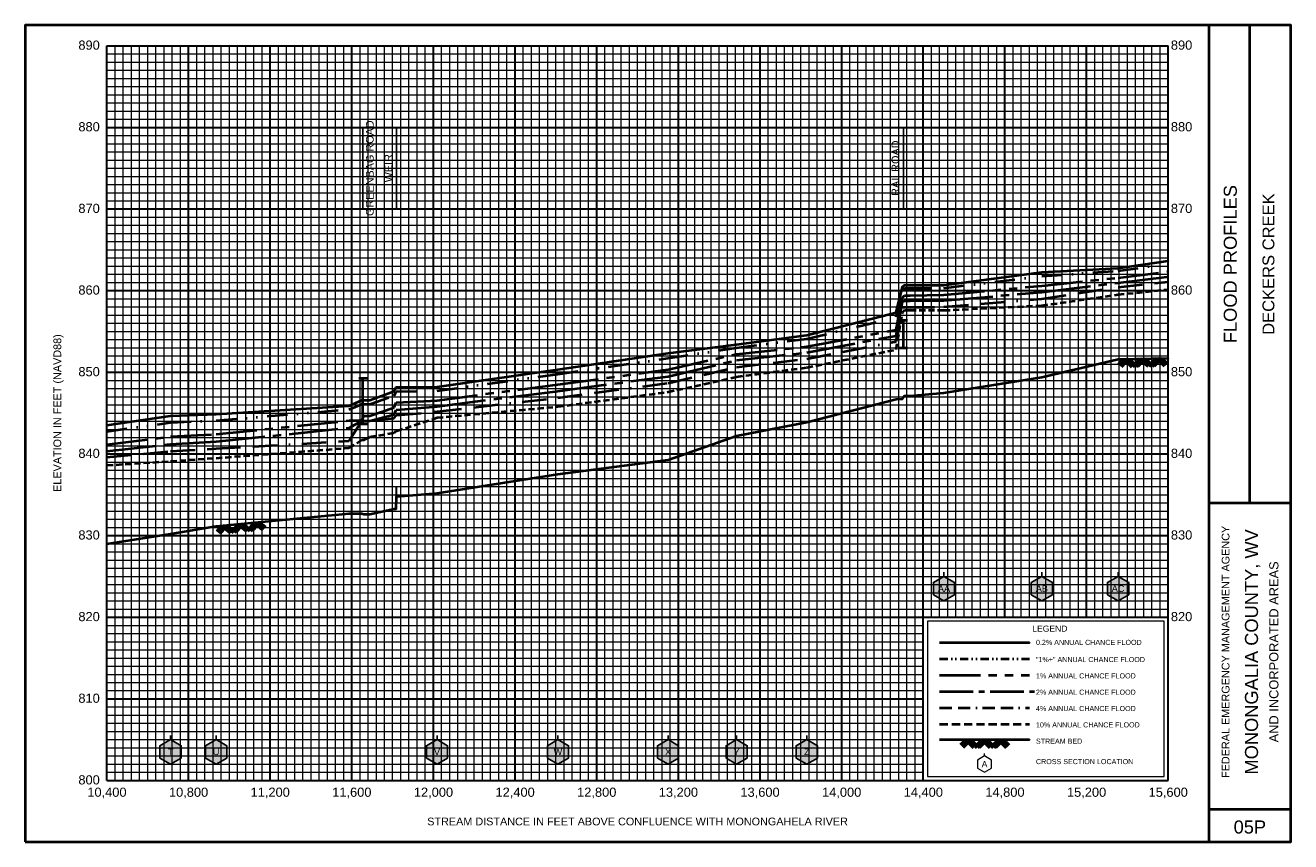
# Model space of a CAD drawing. Extents: x -400 to 37800, y -200 to 12400.
# Tile 5 of 7: x 15600 to 21800, y -200 to 3800. Entities that reach past the tile are written whole.
import ezdxf
from ezdxf.enums import TextEntityAlignment as Align

# ---------------------------------------------------------------- set-up
doc = ezdxf.new("R2010")
doc.units = 0
doc.header["$LTSCALE"] = 400
for name, pattern in [('BORDERX2', [3.5, 1, -0.5, 1, -0.5, 0, -0.5]), ('CENTER2', [1.125, 0.75, -0.125, 0.125, -0.125]), ('DIVIDE', [1.25, 0.5, -0.25, 0, -0.25, 0, -0.25]), ('HIDDEN', [0.375, 0.25, -0.125]), ('PHANTOM2', [1.25, 0.625, -0.125, 0.125, -0.125, 0.125, -0.125])]:
    doc.linetypes.add(name, pattern=pattern)
for name, color, linetype, lineweight in [('BORDERLINE', 7, 'Continuous', 40), ('BRIDGE', 7, 'Continuous', 40), ('GRID_MAJOR', 7, 'Continuous', 30), ('GRID_MINOR', 7, 'Continuous', 5), ('GRIDS', 7, 'Continuous', 20), ('INLINEWEIR', 7, 'Continuous', 20), ('LEGEND_BOX', 7, 'Continuous', 20), ('LEGEND_XSEC', 7, 'Continuous', 20), ('ROCK', 5, 'Continuous', 40), ('STREAM', 5, 'Continuous', 40), ('TEXT', 7, 'Continuous', 25), ('WS10', 6, 'HIDDEN', 40), ('WS100', 2, 'PHANTOM2', 40), ('WS1PLUS', 1, 'DIVIDE', 40), ('WS25', 14, 'BORDERX2', 40), ('WS50', 143, 'CENTER2', 40), ('WS500', 4, 'Continuous', 40), ('XSEC', 7, 'Continuous', 25), ('XSECTEXTLINE', 7, 'Continuous', 25)]:
    doc.layers.add(name, color=color, linetype=linetype, lineweight=lineweight)
doc.styles.get("Standard").update_dxf_attribs({"font": 'Arial', "height": 40})

# ---------------------------------------------------------------- blocks, each defined once
blk = doc.blocks.new('BORDER')
at = {"layer": 'BORDERLINE', "transparency": 33554687}
blk.add_line((14, 3.4), (14, 9.25), dxfattribs=at)
blk.add_lwpolyline([(-1, -0.75), (14.5, -0.75), (14.5, 9.25), (-1, 9.25), (-1, -0.75)], close=True, dxfattribs=at)
for points in [[(13.5, -0.75), (13.5, 9.25)], [(13.5, 3.4), (14.5, 3.4)], [(13.5, -0.35), (14.5, -0.35)]]:
    blk.add_lwpolyline(points, dxfattribs=at)
at = {"layer": 'GRID_MAJOR', "linetype": 'Continuous', "transparency": 33554687}
for p, q in [((11, 2), (11, 9)), ((12, 2), (12, 9))]:
    blk.add_line(p, q, dxfattribs=at)
at = {"layer": 'GRID_MAJOR', "transparency": 33554687}
blk.add_line((0, 1), (10, 1), dxfattribs=at)
for points in [[(0, 0), (0, 9)], [(0, 9), (13, 9)], [(1, 0), (1, 9)], [(2, 0), (2, 9)], [(3, 0), (3, 9)], [(4, 0), (4, 9)], [(5, 0), (5, 9)], [(6, 0), (6, 9)], [(7, 0), (7, 9)], [(8, 0), (8, 9)], [(9, 0), (9, 9)], [(10, 0), (10, 9)], [(13, 0), (13, 9)], [(0, 7), (13, 7)], [(0, 6), (13, 6)], [(0, 5), (13, 5)], [(0, 4), (13, 4)], [(0, 3), (13, 3)], [(0, 2), (13, 2)], [(0, 0), (13, 0)]]:
    blk.add_lwpolyline(points, dxfattribs=at)
at = {"layer": 'GRID_MAJOR', "linetype": 'Continuous', "transparency": 33554687}
blk.add_lwpolyline([(0, 8), (13, 8)], dxfattribs=at)
at = {"layer": 'GRID_MINOR', "color": 8, "linetype": 'Continuous', "transparency": 33554687}
for points in [[(0.1, 0), (0.1, 9)], [(0.2, 0), (0.2, 9)], [(0.3, 0), (0.3, 9)], [(0.4, 0), (0.4, 9)], [(0.5, 0), (0.5, 9)], [(0.6, 0), (0.6, 9)], [(0.7, 0), (0.7, 9)], [(0.8, 0), (0.8, 9)], [(0.9, 0), (0.9, 9)], [(1.1, 0), (1.1, 9)], [(1.2, 0), (1.2, 9)], [(1.3, 0), (1.3, 9)], [(1.4, 0), (1.4, 9)], [(1.5, 0), (1.5, 9)], [(1.6, 0), (1.6, 9)], [(1.7, 0), (1.7, 9)], [(1.8, 0), (1.8, 9)], [(1.9, 0), (1.9, 9)], [(2.1, 0), (2.1, 9)], [(2.2, 0), (2.2, 9)], [(2.3, 0), (2.3, 9)], [(2.4, 0), (2.4, 9)], [(2.5, 0), (2.5, 9)], [(2.6, 0), (2.6, 9)], [(2.7, 0), (2.7, 9)], [(2.8, 0), (2.8, 9)], [(2.9, 0), (2.9, 9)], [(3.1, 0), (3.1, 9)], [(3.2, 0), (3.2, 9)], [(3.3, 0), (3.3, 9)], [(3.4, 0), (3.4, 9)], [(3.5, 0), (3.5, 9)], [(3.6, 0), (3.6, 9)], [(3.7, 0), (3.7, 9)], [(3.8, 0), (3.8, 9)], [(3.9, 0), (3.9, 9)], [(4.1, 0), (4.1, 9)], [(4.2, 0), (4.2, 9)], [(4.3, 0), (4.3, 9)], [(4.4, 0), (4.4, 9)], [(4.5, 0), (4.5, 9)], [(4.6, 0), (4.6, 9)], [(4.7, 0), (4.7, 9)], [(4.8, 0), (4.8, 9)], [(4.9, 0), (4.9, 9)], [(5.1, 0), (5.1, 9)], [(5.2, 0), (5.2, 9)], [(5.3, 0), (5.3, 9)], [(5.4, 0), (5.4, 9)], [(5.5, 0), (5.5, 9)], [(5.6, 0), (5.6, 9)], [(5.7, 0), (5.7, 9)], [(5.8, 0), (5.8, 9)], [(5.9, 0), (5.9, 9)], [(6.1, 0), (6.1, 9)], [(6.2, 0), (6.2, 9)], [(6.3, 0), (6.3, 9)], [(6.4, 0), (6.4, 9)], [(6.5, 0), (6.5, 9)], [(6.6, 0), (6.6, 9)], [(6.7, 0), (6.7, 9)], [(6.8, 0), (6.8, 9)], [(6.9, 0), (6.9, 9)], [(7.1, 0), (7.1, 9)], [(7.2, 0), (7.2, 9)], [(7.3, 0), (7.3, 9)], [(7.4, 0), (7.4, 9)], [(7.5, 0), (7.5, 9)], [(7.6, 0), (7.6, 9)], [(7.7, 0), (7.7, 9)], [(7.8, 0), (7.8, 9)], [(7.9, 0), (7.9, 9)], [(8.1, 0), (8.1, 9)], [(8.2, 0), (8.2, 9)], [(8.3, 0), (8.3, 9)], [(8.4, 0), (8.4, 9)], [(8.5, 0), (8.5, 9)], [(8.6, 0), (8.6, 9)], [(8.7, 0), (8.7, 9)], [(8.8, 0), (8.8, 9)], [(8.9, 0), (8.9, 9)], [(9.1, 0), (9.1, 9)], [(9.2, 0), (9.2, 9)], [(9.3, 0), (9.3, 9)], [(9.4, 0), (9.4, 9)], [(9.5, 0), (9.5, 9)], [(9.6, 0), (9.6, 9)], [(9.7, 0), (9.7, 9)], [(9.8, 0), (9.8, 9)], [(9.9, 0), (9.9, 9)], [(10.1, 2), (10.1, 9)], [(10.2, 2), (10.2, 9)], [(10.3, 2), (10.3, 9)], [(10.4, 2), (10.4, 9)], [(10.5, 2), (10.5, 9)], [(10.6, 2), (10.6, 9)], [(10.7, 2), (10.7, 9)], [(10.8, 2), (10.8, 9)], [(10.9, 2), (10.9, 9)], [(11.1, 2), (11.1, 9)], [(11.2, 2), (11.2, 9)], [(11.3, 2), (11.3, 9)], [(11.4, 2), (11.4, 9)], [(11.5, 2), (11.5, 9)], [(11.6, 2), (11.6, 9)], [(11.7, 2), (11.7, 9)], [(11.8, 2), (11.8, 9)], [(11.9, 2), (11.9, 9)], [(12.1, 2), (12.1, 9)], [(12.2, 2), (12.2, 9)], [(12.3, 2), (12.3, 9)], [(12.4, 2), (12.4, 9)], [(12.5, 2), (12.5, 9)], [(12.6, 2), (12.6, 9)], [(12.7, 2), (12.7, 9)], [(12.8, 2), (12.8, 9)], [(12.9, 2), (12.9, 9)], [(0, 8.9), (13, 8.9)], [(0, 8.8), (13, 8.8)], [(0, 8.7), (13, 8.7)], [(0, 8.6), (13, 8.6)], [(0, 8.5), (13, 8.5)], [(0, 8.4), (13, 8.4)], [(0, 8.3), (13, 8.3)], [(0, 8.2), (13, 8.2)], [(0, 8.1), (13, 8.1)], [(0, 7.9), (13, 7.9)], [(0, 7.8), (13, 7.8)], [(0, 7.7), (13, 7.7)], [(0, 7.6), (13, 7.6)], [(0, 7.5), (13, 7.5)], [(0, 7.4), (13, 7.4)], [(0, 7.3), (13, 7.3)], [(0, 7.2), (13, 7.2)], [(0, 7.1), (13, 7.1)], [(0, 6.9), (13, 6.9)], [(0, 6.8), (13, 6.8)], [(0, 6.7), (13, 6.7)], [(0, 6.6), (13, 6.6)], [(0, 6.5), (13, 6.5)], [(0, 6.4), (13, 6.4)], [(0, 6.3), (13, 6.3)], [(0, 6.2), (13, 6.2)], [(0, 6.1), (13, 6.1)], [(0, 5.9), (13, 5.9)], [(0, 5.8), (13, 5.8)], [(0, 5.7), (13, 5.7)], [(0, 5.6), (13, 5.6)], [(0, 5.5), (13, 5.5)], [(0, 5.4), (13, 5.4)], [(0, 5.3), (13, 5.3)], [(0, 5.2), (13, 5.2)], [(0, 5.1), (13, 5.1)], [(0, 4.9), (13, 4.9)], [(0, 4.8), (13, 4.8)], [(0, 4.7), (13, 4.7)], [(0, 4.6), (13, 4.6)], [(0, 4.5), (13, 4.5)], [(0, 4.4), (13, 4.4)], [(0, 4.3), (13, 4.3)], [(0, 4.2), (13, 4.2)], [(0, 4.1), (13, 4.1)], [(0, 3.9), (13, 3.9)], [(0, 3.8), (13, 3.8)], [(0, 3.7), (13, 3.7)], [(0, 3.6), (13, 3.6)], [(0, 3.5), (13, 3.5)], [(0, 3.4), (13, 3.4)], [(0, 3.3), (13, 3.3)], [(0, 3.2), (13, 3.2)], [(0, 3.1), (13, 3.1)], [(0, 2.9), (13, 2.9)], [(0, 2.8), (13, 2.8)], [(0, 2.7), (13, 2.7)], [(0, 2.6), (13, 2.6)], [(0, 2.5), (13, 2.5)], [(0, 2.4), (13, 2.4)], [(0, 2.3), (13, 2.3)], [(0, 2.2), (13, 2.2)], [(0, 2.1), (13, 2.1)], [(0, 1.9), (10, 1.9)], [(0, 1.8), (10, 1.8)], [(0, 1.7), (10, 1.7)], [(0, 1.6), (10, 1.6)], [(0, 1.5), (10, 1.5)], [(0, 1.4), (10, 1.4)], [(0, 1.3), (10, 1.3)], [(0, 1.2), (10, 1.2)], [(0, 1.1), (10, 1.1)], [(0, 0.9), (10, 0.9)], [(0, 0.8), (10, 0.8)], [(0, 0.7), (10, 0.7)], [(0, 0.6), (10, 0.6)], [(0, 0.5), (10, 0.5)], [(0, 0.4), (10, 0.4)], [(0, 0.3), (10, 0.3)], [(0, 0.2), (10, 0.2)], [(0, 0.1), (10, 0.1)]]:
    blk.add_lwpolyline(points, dxfattribs=at)
blk = doc.blocks.new('ROCK', base_point=(0.312992, 0.001282))
at = {"layer": 'ROCK', "color": 5, "transparency": 33554687}
for p, q in [((0.375301, 0.001282), (0.312992, -0.061027)), ((0.412987, 0.001282), (0.331835, -0.07987)), ((0.450728, 0.001282), (0.350678, -0.098768)), ((0.450728, 0.001282), (0.550778, -0.098768)), ((0.575401, 0.001282), (0.513092, -0.061027)), ((0.613087, 0.001282), (0.531935, -0.07987)), ((0.650828, 0.001282), (0.550778, -0.098768)), ((0.650828, 0.001282), (0.750878, -0.098768)), ((0.775501, 0.001282), (0.713192, -0.061027)), ((0.813187, 0.001282), (0.732035, -0.07987)), ((0.850928, 0.001282), (0.750878, -0.098768)), ((0.850928, 0.001282), (0.913234, -0.06103)), ((0.413042, -0.036404), (0.475407, -0.098768)), ((0.431885, -0.017561), (0.513092, -0.098768)), ((0.613142, -0.036404), (0.675507, -0.098768)), ((0.631985, -0.017561), (0.713192, -0.098768)), ((0.813242, -0.036404), (0.875607, -0.098768)), ((0.832085, -0.017561), (0.895905, -0.08317))]:
    blk.add_line(p, q, dxfattribs=at)
blk = doc.blocks.new('BAR')
at = {"layer": 'BRIDGE', "color": 1, "transparency": 33554687}
blk.add_line((-0.05, 0), (0.05, 0), dxfattribs=at)

msp = doc.modelspace()

# ---------------------------------------------------------------- hatches: boundary and pattern name
at = {"layer": 'INLINEWEIR', "true_color": 0xffffff}
msp.add_hatch(color=7, dxfattribs=at).paths.add_polyline_path([(17417.2, 1431.2), (17417.2, 1540), (17419.2, 1540), (17419.2, 1491.2)], flags=0)
at = {"layer": 'XSEC', "linetype": 'Continuous'}
for points in [[(20101.3, 1100), (20049.3, 1070), (20049.3, 1010), (20101.3, 980), (20153.3, 1010), (20153.3, 1070)], [(20580.9, 1100), (20528.9, 1070), (20528.9, 1010), (20580.9, 980), (20632.8, 1010), (20632.8, 1070)], [(20954.3, 1100), (20902.4, 1070), (20902.4, 1010), (20954.3, 980), (21006.3, 1010), (21006.3, 1070)], [(16312, 300), (16260, 270), (16260, 210), (16312, 180), (16364, 210), (16364, 270)], [(16535.1, 300), (16483.1, 270), (16483.1, 210), (16535.1, 180), (16587.1, 210), (16587.1, 270)], [(17617.3, 300), (17565.3, 270), (17565.3, 210), (17617.3, 180), (17669.2, 210), (17669.2, 270)], [(18210, 300), (18158, 270), (18158, 210), (18210, 180), (18262, 210), (18262, 270)], [(18749.2, 300), (18697.3, 270), (18697.3, 210), (18749.2, 180), (18801.2, 210), (18801.2, 270)], [(19085.2, 300), (19033.3, 270), (19033.3, 210), (19085.2, 180), (19137.2, 210), (19137.2, 270)], [(19429, 300), (19377, 270), (19377, 210), (19429, 180), (19480.9, 210), (19480.9, 270)]]:
    msp.add_hatch(color=255, dxfattribs=at).paths.add_polyline_path(points, flags=0)

# ---------------------------------------------------------------- linework, layer by layer
at = {"layer": 'BRIDGE', "color": 1, "transparency": 33554687}
for p, q in [((19902.4, 2219.6), (19902.4, 2355.6)), ((17254.6, 1847.6), (17254.6, 2070.4))]:
    msp.add_line(p, q, dxfattribs=at)
at = {"layer": 'INLINEWEIR', "transparency": 33554687}
msp.add_lwpolyline([(17417.2, 1431.2), (17417.2, 1540), (17419.2, 1540), (17419.2, 1491.2)], close=True, dxfattribs=at)
at = {"layer": 'LEGEND_BOX', "color": 0, "ltscale": 0.8, "transparency": 33554687}
msp.add_lwpolyline([(20020, 880), (20020, 120), (21180, 120), (21180, 880), (20020, 880), (20020, 880)], dxfattribs=at)
at = {"layer": 'LEGEND_XSEC', "color": 0, "transparency": 33554687}
msp.add_lwpolyline([(20300, 220), (20265.4, 200), (20265.4, 160), (20300, 140), (20334.6, 160), (20334.6, 200), (20300, 220), (20300, 232), (20300, 232)], dxfattribs=at)
at = {"layer": 'STREAM', "color": 5, "transparency": 33554687}
msp.add_lwpolyline([(16000, 1260.2), (16312, 1308), (16535.1, 1345.2), (17187, 1408), (17249.7, 1408), (17259.5, 1404), (17287.4, 1404), (17407.1, 1431.2), (17417.2, 1431.2), (17419.2, 1491.2), (17420.2, 1491.2), (17617.3, 1508), (18210, 1600), (18749.2, 1671.6), (19085.2, 1788), (19429, 1856), (19866.7, 1968), (19897.5, 1969.1), (19907.3, 1985), (19935, 1984), (20101.3, 2000), (20580.9, 2076), (20954.3, 2164), (21200, 2169.9), (21200, 2169.9)], dxfattribs=at)
at = {"layer": 'STREAM', "color": 5, "ltscale": 0.4, "transparency": 33554687}
msp.add_lwpolyline([(20080, 300), (20520, 300), (20520, 300)], dxfattribs=at)
at = {"layer": 'WS10', "color": 6, "ltscale": 0.3, "transparency": 33554687}
msp.add_lwpolyline([(16000, 1644.3), (16312, 1664), (16535.1, 1679.8), (17187, 1729.3), (17249.7, 1768.4), (17259.5, 1768.6), (17287.4, 1783.2), (17407.1, 1802.9), (17417.2, 1812.9), (17419.2, 1812.9), (17420.2, 1812.9), (17617.3, 1877.6), (18210, 1931.7), (18749.2, 2003.4), (19085.2, 2078), (19429, 2123.4), (19866.7, 2211.2), (19897.5, 2390.7), (19907.3, 2403.5), (19935, 2403.5), (20101.3, 2403.6), (20580.9, 2427), (20954.3, 2480.7), (21200, 2505.7), (21200, 2505.7)], dxfattribs=at)
at = {"layer": 'WS10', "color": 6, "ltscale": 0.4, "transparency": 33554687}
msp.add_lwpolyline([(20080, 376), (20520, 376), (20520, 376)], dxfattribs=at)
at = {"layer": 'WS100', "color": 2, "ltscale": 0.8, "transparency": 33554687}
for points in [[(16000, 1745.3), (16312, 1785), (16535.1, 1796), (17187, 1863.1), (17249.7, 1863.1), (17259.5, 1886.8), (17287.4, 1886.8), (17407.1, 1927.8), (17417.2, 1952.6), (17419.2, 1952.6), (17420.2, 1952.6), (17617.3, 1962.5), (18210, 2040), (18749.2, 2113), (19085.2, 2189.4), (19429, 2225.6), (19866.7, 2307.3), (19897.5, 2465.9), (19907.3, 2476), (19935, 2476), (20101.3, 2479), (20580.9, 2523.8), (20954.3, 2563.3), (21200, 2593.7), (21200, 2593.7)], [(20080, 616), (20520, 616), (20520, 616)]]:
    msp.add_lwpolyline(points, dxfattribs=at)
at = {"layer": 'WS1PLUS', "color": 1, "ltscale": 0.5, "transparency": 33554687}
msp.add_lwpolyline([(16000, 1809.8), (16312, 1853.8), (16535.1, 1863.3), (17187, 1918.1), (17249.7, 1944), (17259.5, 1944), (17287.4, 1944), (17407.1, 1984.9), (17417.2, 2005.9), (17419.2, 2005.9), (17420.2, 2005.9), (17617.3, 2009), (18210, 2091.2), (18749.2, 2168.3), (19085.2, 2220.3), (19429, 2263.9), (19866.7, 2369.5), (19897.5, 2505.2), (19907.3, 2512.5), (19935, 2512.5), (20101.3, 2512.5), (20580.9, 2570.2), (20954.3, 2597.7), (21200, 2630.4), (21200, 2630.4)], dxfattribs=at)
at = {"layer": 'WS1PLUS', "color": 1, "ltscale": 0.2, "transparency": 33554687}
msp.add_lwpolyline([(20080, 696), (20520, 696), (20520, 696)], dxfattribs=at)
at = {"layer": 'WS25', "color": 14, "ltscale": 0.3, "transparency": 33554687}
msp.add_lwpolyline([(16000, 1684.2), (16312, 1712.8), (16535.1, 1725.7), (17187, 1763.3), (17249.7, 1862), (17259.5, 1862), (17287.4, 1862), (17407.1, 1875.6), (17417.2, 1890), (17419.2, 1890), (17420.2, 1890), (17617.3, 1907.1), (18210, 1975.1), (18749.2, 2047.1), (19085.2, 2125.3), (19429, 2165.6), (19866.7, 2250.8), (19897.5, 2419.5), (19907.3, 2419.5), (19935, 2419.5), (20101.3, 2419.9), (20580.9, 2459.3), (20954.3, 2517.6), (21200, 2543.9), (21200, 2543.9)], dxfattribs=at)
at = {"layer": 'WS25', "color": 14, "ltscale": 0.15, "transparency": 33554687}
msp.add_lwpolyline([(20080, 456), (20520, 456), (20520, 456)], dxfattribs=at)
at = {"layer": 'WS50', "color": 143, "ltscale": 0.8, "transparency": 33554687}
msp.add_lwpolyline([(16000, 1713.8), (16312, 1748.4), (16535.1, 1760.2), (17187, 1827.8), (17249.7, 1862.4), (17259.5, 1862.4), (17287.4, 1862.4), (17407.1, 1893.7), (17417.2, 1916.7), (17419.2, 1916.7), (17420.2, 1916.7), (17617.3, 1932), (18210, 2008.1), (18749.2, 2079.9), (19085.2, 2158.8), (19429, 2196.4), (19866.7, 2279), (19897.5, 2446.4), (19907.3, 2449.5), (19935, 2449.5), (20101.3, 2451), (20580.9, 2493.2), (20954.3, 2539), (21200, 2568.2), (21200, 2568.2)], dxfattribs=at)
at = {"layer": 'WS50', "color": 143, "ltscale": 0.55, "transparency": 33554687}
msp.add_lwpolyline([(20080, 536), (20544, 536), (20544, 536)], dxfattribs=at)
at = {"layer": 'WS500', "color": 4, "ltscale": 0.8, "transparency": 33554687}
for points in [[(16000, 1840.9), (16312, 1886.1), (16535.1, 1895.1), (17187, 1935.3), (17249.7, 1963.4), (17259.5, 1963.4), (17287.4, 1963.4), (17407.1, 2007), (17417.2, 2027), (17419.2, 2027), (17420.2, 2027), (17617.3, 2028.1), (18210, 2112.9), (18749.2, 2193.9), (19085.2, 2236.6), (19429, 2281.7), (19866.7, 2393.6), (19897.5, 2518.2), (19907.3, 2527.1), (19935, 2527.1), (20101.3, 2527.1), (20580.9, 2591), (20954.3, 2610.8), (21200, 2646.5), (21200, 2646.5)], [(20080, 776), (20520, 776), (20520, 776)]]:
    msp.add_lwpolyline(points, dxfattribs=at)
at = {"layer": 'XSEC', "color": 0, "transparency": 33554687}
for points in [[(20101.3, 1100), (20049.3, 1070), (20049.3, 1010), (20101.3, 980), (20153.3, 1010), (20153.3, 1070), (20101.3, 1100), (20101.3, 1120), (20101.3, 1120)], [(20580.9, 1100), (20528.9, 1070), (20528.9, 1010), (20580.9, 980), (20632.8, 1010), (20632.8, 1070), (20580.9, 1100), (20580.9, 1120), (20580.9, 1120)], [(20954.3, 1100), (20902.4, 1070), (20902.4, 1010), (20954.3, 980), (21006.3, 1010), (21006.3, 1070), (20954.3, 1100), (20954.3, 1120), (20954.3, 1120)], [(20101.3, 1100), (20049.3, 1070), (20049.3, 1010), (20101.3, 980), (20153.3, 1010), (20153.3, 1070), (20101.3, 1100)], [(20580.9, 1100), (20528.9, 1070), (20528.9, 1010), (20580.9, 980), (20632.8, 1010), (20632.8, 1070), (20580.9, 1100)], [(20954.3, 1100), (20902.4, 1070), (20902.4, 1010), (20954.3, 980), (21006.3, 1010), (21006.3, 1070), (20954.3, 1100)], [(16312, 300), (16260, 270), (16260, 210), (16312, 180), (16364, 210), (16364, 270), (16312, 300), (16312, 320), (16312, 320)], [(16535.1, 300), (16483.1, 270), (16483.1, 210), (16535.1, 180), (16587.1, 210), (16587.1, 270), (16535.1, 300), (16535.1, 320), (16535.1, 320)], [(17617.3, 300), (17565.3, 270), (17565.3, 210), (17617.3, 180), (17669.2, 210), (17669.2, 270), (17617.3, 300), (17617.3, 320), (17617.3, 320)], [(18210, 300), (18158, 270), (18158, 210), (18210, 180), (18262, 210), (18262, 270), (18210, 300), (18210, 320), (18210, 320)], [(18749.2, 300), (18697.3, 270), (18697.3, 210), (18749.2, 180), (18801.2, 210), (18801.2, 270), (18749.2, 300), (18749.2, 320), (18749.2, 320)], [(19085.2, 300), (19033.3, 270), (19033.3, 210), (19085.2, 180), (19137.2, 210), (19137.2, 270), (19085.2, 300), (19085.2, 320), (19085.2, 320)], [(19429, 300), (19377, 270), (19377, 210), (19429, 180), (19480.9, 210), (19480.9, 270), (19429, 300), (19429, 320), (19429, 320)], [(16312, 300), (16260, 270), (16260, 210), (16312, 180), (16364, 210), (16364, 270), (16312, 300)], [(16535.1, 300), (16483.1, 270), (16483.1, 210), (16535.1, 180), (16587.1, 210), (16587.1, 270), (16535.1, 300)], [(17617.3, 300), (17565.3, 270), (17565.3, 210), (17617.3, 180), (17669.2, 210), (17669.2, 270), (17617.3, 300)], [(18210, 300), (18158, 270), (18158, 210), (18210, 180), (18262, 210), (18262, 270), (18210, 300)], [(18749.2, 300), (18697.3, 270), (18697.3, 210), (18749.2, 180), (18801.2, 210), (18801.2, 270), (18749.2, 300)], [(19085.2, 300), (19033.3, 270), (19033.3, 210), (19085.2, 180), (19137.2, 210), (19137.2, 270), (19085.2, 300)], [(19429, 300), (19377, 270), (19377, 210), (19429, 180), (19480.9, 210), (19480.9, 270), (19429, 300)]]:
    msp.add_lwpolyline(points, dxfattribs=at)
at = {"layer": 'XSECTEXTLINE', "color": 0, "transparency": 33554687}
for points in [[(17254.6, 2900), (17254.6, 3300), (17254.6, 3300)], [(17418.2, 2900), (17418.2, 3300), (17418.2, 3300)], [(19902.4, 2900), (19902.4, 3300), (19902.4, 3300)]]:
    msp.add_lwpolyline(points, dxfattribs=at)

# ---------------------------------------------------------------- block references
at = {"layer": 'BRIDGE', "transparency": 33554687, "xscale": 400, "yscale": 400, "zscale": 400}
for p in [(19902.4, 2355.6), (19902.4, 2219.6), (17254.6, 2070.4), (17254.6, 1847.6)]:
    msp.add_blockref('BAR', p, dxfattribs=at)
at = {"layer": 'GRIDS', "transparency": 33554687, "xscale": 400, "yscale": 400, "zscale": 400}
msp.add_blockref('BORDER', (16000, 100), dxfattribs=at)
at = {"layer": 'ROCK', "color": 5, "transparency": 33554687, "xscale": 400, "yscale": 400, "zscale": 400}
for p, rotation in [((20954.3, 2164), 1.370832), ((16535.1, 1345.2), 5.502513)]:
    msp.add_blockref('ROCK', p, dxfattribs=dict(at, rotation=rotation))
msp.add_blockref('ROCK', (20180, 300), dxfattribs=at)

# ---------------------------------------------------------------- texts
at = {"layer": 'TEXT', "color": 0, "transparency": 33554687}
for s, p in [('890', (15965, 3680.5)), ('880', (15965, 3280.5)), ('870', (15965, 2880.5)), ('860', (15965, 2480.5)), ('850', (15965, 2080.5)), ('840', (15965, 1680.5)), ('830', (15965, 1280.5)), ('820', (15965, 880.5)), ('810', (15965, 480.5)), ('800', (15965, 80.5))]:
    msp.add_text(s, height=45, dxfattribs=at).set_placement(p, align=Align.RIGHT)
for s, p in [('890', (21213, 3680.5)), ('880', (21213, 3280.5)), ('870', (21213, 2880.5)), ('860', (21213, 2480.5)), ('850', (21213, 2080.5)), ('840', (21213, 1680.5)), ('830', (21213, 1280.5)), ('820', (21213, 880.5))]:
    msp.add_text(s, height=45, dxfattribs=at).set_placement(p)
at = {"layer": 'TEXT', "transparency": 33554687}
for s, height, p in [('GREENBAG ROAD', 38, (17307.1, 3100)), ('RAILROAD', 38, (19882.4, 3100)), ('WEIR', 38, (17398.2, 3100)), ('FLOOD PROFILES', 64, (21536, 2630)), ('DECKERS CREEK', 58, (21720, 2630)), ('ELEVATION IN FEET (NAVD88)', 38, (15776, 1900)), ('FEDERAL EMERGENCY MANAGEMENT AGENCY', 38, (21500, 730)), ('MONONGALIA COUNTY, WV', 64, (21640, 730)), ('AND INCORPORATED AREAS', 45, (21740, 730))]:
    msp.add_text(s, height=height, rotation=90, dxfattribs=at).set_placement(p, align=Align.CENTER)
at = {"layer": 'TEXT', "color": 1, "transparency": 33554687}
for s, p in [('AA', (20101.3, 1040)), ('AB', (20580.9, 1040)), ('AC', (20954.3, 1040)), ('T', (16312, 240)), ('U', (16535.1, 240)), ('V', (17617.3, 240)), ('W', (18210, 240)), ('X', (18749.2, 240)), ('Y', (19085.2, 240)), ('Z', (19429, 240))]:
    msp.add_text(s, height=32, dxfattribs=at).set_placement(p, align=Align.MIDDLE)
at = {"layer": 'TEXT', "transparency": 33554687}
msp.add_text('LEGEND', height=30, dxfattribs=at).set_placement((20620, 820), align=Align.BOTTOM_CENTER)
for s, p in [('0.2% ANNUAL CHANCE FLOOD', (20552, 764)), ('"1%+" ANNUAL CHANCE FLOOD', (20552, 680)), ('1% ANNUAL CHANCE FLOOD', (20552, 600)), ('2% ANNUAL CHANCE FLOOD', (20552, 520)), ('4% ANNUAL CHANCE FLOOD', (20552, 440)), ('10% ANNUAL CHANCE FLOOD', (20552, 360)), ('STREAM BED', (20552, 280)), ('CROSS SECTION LOCATION', (20552, 180))]:
    msp.add_text(s, height=25, dxfattribs=at).set_placement(p)
msp.add_text('A', height=30, dxfattribs=at).set_placement((20300, 180), align=Align.MIDDLE)
for s, height, p in [('10,400', 45, (16000, 20)), ('10,800', 45, (16400, 20)), ('11,200', 45, (16800, 20)), ('11,600', 45, (17200, 20)), ('12,000', 45, (17600, 20)), ('12,400', 45, (18000, 20)), ('12,800', 45, (18400, 20)), ('13,200', 45, (18800, 20)), ('13,600', 45, (19200, 20)), ('14,000', 45, (19600, 20)), ('14,400', 45, (20000, 20)), ('14,800', 45, (20400, 20)), ('15,200', 45, (20800, 20)), ('15,600', 45, (21200, 20)), ('STREAM DISTANCE IN FEET ABOVE CONFLUENCE WITH MONONGAHELA RIVER', 38, (18600, -120)), ('05P', 64, (21600, -160))]:
    msp.add_text(s, height=height, dxfattribs=at).set_placement(p, align=Align.CENTER)

doc.saveas('drawing.dxf')
